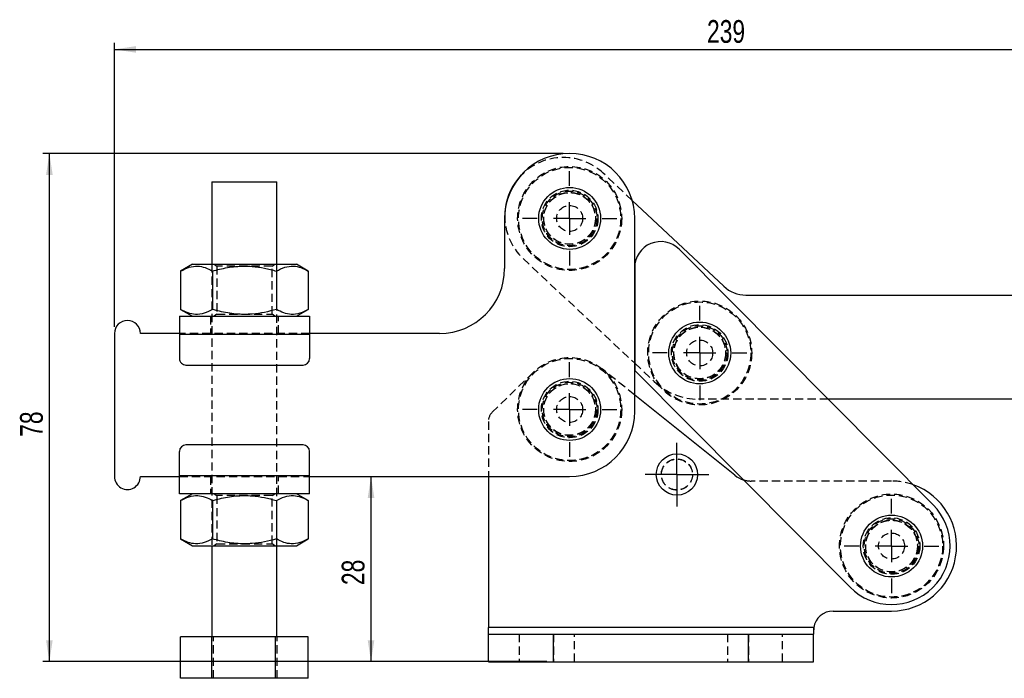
# Model space of a CAD drawing. Extents: x 32 to 417, y 20 to 281.
# Tile 2 of 13: x 32 to 184, y 179 to 281. Entities that reach past the tile are written whole.
import ezdxf

# ---------------------------------------------------------------- set-up
doc = ezdxf.new("R2010")
doc.units = 0
doc.linetypes.add('HIDDEN', pattern=[1.905, 1.27, -0.635])
doc.layers.get('0').update_dxf_attribs({"linetype": 'CONTINUOUS'})
doc.styles.add('SLDTEXTSTYLE0', font='TXT', dxfattribs={"width": 0.75})
doc.dimstyles.new('SLDDIMSTYLE0', dxfattribs={"dimtxt": 3.5, "dimasz": 3.302, "dimexe": 0, "dimexo": 0.0625, "dimgap": 0.875, "dimtad": 1, "dimdec": 0, "dimrnd": 1e-09, "dimzin": 12, "dimtxsty": 'SLDTEXTSTYLE0', "dimsah": 1, "dimcen": 0.09, "dimazin": 3, "dimtfac": 1, "dimtofl": 0, "dimtmove": 0, "dimatfit": 3, "dimtolj": 1, "dimtzin": 12})
doc.dimstyles.new('SLDDIMSTYLE1', dxfattribs={"dimtxt": 3.5, "dimasz": 3.302, "dimexe": 0, "dimexo": 0.0625, "dimgap": 0.875, "dimtad": 1, "dimdec": 0, "dimrnd": 1e-09, "dimzin": 12, "dimtxsty": 'SLDTEXTSTYLE0', "dimsah": 1, "dimcen": 0.09, "dimazin": 3, "dimtfac": 1, "dimtdec": 0, "dimtofl": 0, "dimtmove": 0, "dimatfit": 3, "dimtolj": 1, "dimtzin": 12})

# ---------------------------------------------------------------- blocks, each defined once
blk = doc.blocks.new('_D')
at = {"color": 179, "linetype": 'CONTINUOUS'}
for p, q in [((86.45, 181.76), (86.45, 210.25)), ((103.49, 181.76), (85.45, 181.76))]:
    blk.add_line(p, q, dxfattribs=at)
for points in [[(86.45, 210.25), (85.94, 206.94), (86.96, 206.94)], [(86.45, 181.76), (86.96, 185.06), (85.94, 185.06)]]:
    blk.add_solid(points, dxfattribs=at)
at = {"color": 179, "linetype": 'CONTINUOUS', "insert": (81.94, 193.54, 0.1), "char_height": 3.5, "attachment_point": 1, "rotation": 90.0009, "style": 'SLDTEXTSTYLE0'}
blk.add_mtext('28', dxfattribs=at)
blk = doc.blocks.new('_D_1')
at = {"color": 179, "linetype": 'CONTINUOUS'}
for p, q in [((46.99, 233.25), (46.99, 276.95)), ((46.99, 275.95), (285.69, 275.95)), ((285.69, 230.2), (285.69, 276.95))]:
    blk.add_line(p, q, dxfattribs=at)
for points in [[(46.99, 275.95), (50.29, 275.44), (50.29, 276.45)], [(285.69, 275.95), (282.39, 276.46), (282.39, 275.44)]]:
    blk.add_solid(points, dxfattribs=at)
at = {"color": 179, "linetype": 'CONTINUOUS', "insert": (138.11, 280.46, 0.1), "char_height": 3.5, "attachment_point": 1, "rotation": 0.0009, "style": 'SLDTEXTSTYLE0'}
blk.add_mtext('239', dxfattribs=at)
blk = doc.blocks.new('_D_2')
at = {"color": 179, "linetype": 'CONTINUOUS'}
for p, q in [((115.99, 259.95), (35.99, 259.95)), ((36.99, 181.76), (36.99, 259.95)), ((113.49, 181.76), (35.99, 181.76))]:
    blk.add_line(p, q, dxfattribs=at)
for points in [[(36.99, 259.95), (36.48, 256.65), (37.5, 256.65)], [(36.99, 181.76), (37.5, 185.06), (36.48, 185.06)]]:
    blk.add_solid(points, dxfattribs=at)
at = {"color": 179, "linetype": 'CONTINUOUS', "insert": (32.48, 216.35, 0.1), "char_height": 3.5, "attachment_point": 1, "rotation": 90, "style": 'SLDTEXTSTYLE0'}
blk.add_mtext('78', dxfattribs=at)
blk = doc.blocks.new('SW_CENTERMARKSYMBOL_0')
at = {"color": 0, "linetype": 'CONTINUOUS'}
for p, q in [((0, 5), (0, 7.2625)), ((0, 0), (0, 2.5)), ((-5, 0), (-7.2625, 0)), ((0, 0), (-2.5, 0)), ((0, 0), (0, -2.5)), ((0, 0), (2.5, 0)), ((5, 0), (7.2625, 0)), ((0, -5), (0, -7.2625))]:
    blk.add_line(p, q, dxfattribs=at)
blk = doc.blocks.new('SW_CENTERMARKSYMBOL_1')
at = {"color": 0, "linetype": 'CONTINUOUS'}
for p, q in [((0, 5), (0, 7.2625)), ((0, 0), (0, 2.5)), ((-5, 0), (-7.2625, 0)), ((0, 0), (-2.5, 0)), ((0, 0), (0, -2.5)), ((0, 0), (2.5, 0)), ((5, 0), (7.2625, 0)), ((0, -5), (0, -7.2625))]:
    blk.add_line(p, q, dxfattribs=at)
blk = doc.blocks.new('SW_CENTERMARKSYMBOL_2')
at = {"color": 0, "linetype": 'CONTINUOUS'}
for p, q in [((0, 5), (0, 7.2625)), ((0, 0), (0, 2.5)), ((-5, 0), (-7.2625, 0)), ((0, 0), (-2.5, 0)), ((0, 0), (0, -2.5)), ((0, 0), (2.5, 0)), ((5, 0), (7.2625, 0)), ((0, -5), (0, -7.2625))]:
    blk.add_line(p, q, dxfattribs=at)
blk = doc.blocks.new('SW_CENTERMARKSYMBOL_3')
at = {"color": 0, "linetype": 'CONTINUOUS'}
for p, q in [((0, 2.5), (0, 4.9)), ((0, 0), (0, 2.5)), ((-2.5, 0), (-4.9, 0)), ((0, 0), (-2.5, 0)), ((0, 0), (0, -2.5)), ((0, 0), (2.5, 0)), ((2.5, 0), (4.9, 0)), ((0, -2.5), (0, -4.9))]:
    blk.add_line(p, q, dxfattribs=at)
blk = doc.blocks.new('SW_CENTERMARKSYMBOL_4')
at = {"color": 0, "linetype": 'CONTINUOUS'}
for p, q in [((0, 5), (0, 7.2625)), ((0, 0), (0, 2.5)), ((-5, 0), (-7.2625, 0)), ((0, 0), (-2.5, 0)), ((0, 0), (0, -2.5)), ((0, 0), (2.5, 0)), ((5, 0), (7.2625, 0)), ((0, -5), (0, -7.2625))]:
    blk.add_line(p, q, dxfattribs=at)

msp = doc.modelspace()

# ---------------------------------------------------------------- linework, layer by layer
at = {"color": 7, "linetype": 'HIDDEN'}
for p, q in [((126.595308, 252.727676), (122.167429, 256.885368)), ((109.846153, 243.763391), (126.99002, 227.665638)), ((61.989783, 242.896217), (61.990461, 199.596217)), ((62.316521, 242.896221), (62.739788, 242.599859)), ((62.739788, 242.599859), (62.7399, 235.1926)), ((71.239783, 242.599994), (71.663043, 242.89637)), ((71.239902, 235.192734), (71.239783, 242.599994)), ((71.990463, 199.596375), (71.989781, 242.896374)), ((61.739905, 234.896214), (61.73995, 232.246214)), ((62.7399, 235.1926), (62.316647, 234.896224)), ((71.663166, 234.896371), (71.239902, 235.192734)), ((72.239949, 232.246378), (72.239904, 234.896378)), ((76.989947, 232.246454), (56.989944, 232.24614)), ((56.989952, 232.14614), (76.989947, 232.146455)), ((126.990054, 227.665606), (129.982543, 224.855718)), ((111.411626, 226.281216), (105.095003, 220.136026)), ((126.990097, 222.779881), (121.996996, 226.78658)), ((156.730172, 222.144337), (136.827009, 222.145703)), ((104.489629, 218.702494), (104.489629, 210.246886)), ((76.990294, 210.346454), (56.990294, 210.346139)), ((56.990294, 210.246139), (76.990294, 210.246454)), ((61.740293, 210.246214), (61.740338, 207.596214)), ((72.240336, 207.596379), (72.240295, 210.246379)), ((166.48963, 209.547083), (144.887129, 209.547083)), ((62.317072, 207.596223), (62.74034, 207.299859)), ((71.240342, 207.299992), (71.663598, 207.59637)), ((62.74034, 207.299859), (62.740459, 199.892601)), ((71.240457, 199.892734), (71.240342, 207.299992)), ((62.740459, 199.892601), (62.317199, 199.596223)), ((71.663721, 199.59637), (71.240457, 199.892734)), ((154.524951, 187.006084), (104.489629, 187.006084)), ((62.209366, 179.196221), (62.20927, 185.596222)), ((72.023253, 179.196376), (72.023152, 185.596376)), ((109.239629, 186.006084), (109.239629, 181.756083)), ((114.48963, 186.006084), (114.48963, 181.756083)), ((117.73963, 181.756083), (117.73963, 186.006084)), ((141.239629, 186.006084), (141.239629, 181.756083)), ((144.489629, 186.006084), (144.489629, 181.756083)), ((149.739629, 181.756083), (149.739629, 186.006084))]:
    msp.add_line(p, q, dxfattribs=at)
at = {"color": 7, "linetype": 'CONTINUOUS'}
for p, q in [((61.989582, 255.596216), (61.989783, 242.896217)), ((71.989781, 242.896374), (71.98958, 255.596377)), ((140.68236, 239.500211), (126.595308, 252.727676)), ((106.989669, 249.946925), (106.98979, 242.246925)), ((126.990136, 220.24724), (126.989669, 249.947242)), ((172.87515, 205.889412), (133.828285, 245.202187)), ((58.989777, 242.896169), (57.174845, 241.848278)), ((76.804752, 241.848588), (74.98978, 242.896422)), ((126.990276, 242.383435), (126.990037, 226.544335)), ((57.174845, 241.848278), (57.174935, 235.944006)), ((62.082319, 241.848353), (62.082409, 235.944084)), ((71.897274, 241.848509), (71.897368, 235.944237)), ((76.804752, 241.848588), (76.804845, 235.944315)), ((144.104593, 238.145204), (184.990155, 238.142397)), ((56.989907, 234.89614), (76.989907, 234.896455)), ((57.174935, 235.944006), (58.989904, 234.89617)), ((74.989906, 234.896423), (76.804845, 235.944315)), ((46.989946, 232.245981), (46.990296, 210.245982)), ((56.989944, 232.24614), (50.989947, 232.246045)), ((56.989952, 232.14614), (76.989947, 232.146455)), ((56.989952, 232.14614), (56.990011, 228.39614)), ((96.989947, 232.246769), (76.989947, 232.246454)), ((76.989947, 232.146455), (76.990007, 228.396454)), ((57.990021, 227.396154), (75.990024, 227.396437)), ((126.99002, 227.665638), (126.990054, 227.665606)), ((126.990037, 226.544335), (160.10411, 193.204755)), ((142.383696, 210.427335), (126.990097, 222.779881)), ((184.989056, 222.142398), (156.730172, 222.144337)), ((75.990217, 215.096438), (57.990214, 215.096155)), ((56.990294, 210.346139), (56.990235, 214.096139)), ((76.990294, 210.346454), (76.990234, 214.096454)), ((50.990297, 210.246045), (56.990294, 210.246139)), ((76.990294, 210.346454), (56.990294, 210.346139)), ((76.990294, 210.246454), (116.990294, 210.247083)), ((104.489629, 210.246886), (104.489629, 187.006084)), ((76.990335, 207.596454), (56.990339, 207.596139)), ((58.990336, 207.59617), (57.175397, 206.548277)), ((76.805307, 206.548586), (74.990335, 207.596422)), ((57.175397, 206.548277), (57.175493, 200.644007)), ((62.082878, 206.548355), (62.082967, 200.644084)), ((71.89783, 206.548509), (71.897923, 200.644238)), ((76.805307, 206.548586), (76.8054, 200.644316)), ((57.175493, 200.644007), (58.990462, 199.596171)), ((74.990461, 199.596422), (76.8054, 200.644316)), ((61.990461, 199.596217), (61.990685, 185.596218)), ((71.990682, 185.596374), (71.990463, 199.596375)), ((157.48963, 189.547084), (166.48963, 189.547084)), ((104.489629, 186.006084), (104.489629, 187.006084)), ((154.524951, 187.006084), (104.489629, 187.006084)), ((154.524951, 187.006084), (154.48963, 186.237733)), ((154.524951, 187.006084), (154.48963, 186.237733)), ((154.524951, 187.006084), (154.48963, 186.85973)), ((154.48963, 186.85973), (154.48963, 186.006084)), ((61.958215, 185.596218), (57.176797, 185.596142)), ((57.176902, 179.196141), (57.176797, 185.596142)), ((71.772097, 185.596371), (61.958215, 185.596218)), ((61.958312, 179.196218), (61.958215, 185.596218)), ((76.804566, 185.596451), (71.772097, 185.596371)), ((71.772198, 179.196372), (71.772097, 185.596371)), ((76.804666, 179.19645), (76.804566, 185.596451)), ((104.489629, 181.756083), (104.489629, 186.006084)), ((104.489629, 186.006084), (114.48963, 186.006084)), ((114.48963, 181.756083), (114.48963, 186.006084)), ((114.48963, 186.006084), (144.489629, 186.006084)), ((144.489629, 181.756083), (144.489629, 186.006084)), ((144.489629, 186.006084), (154.48963, 186.006084)), ((154.48963, 181.756083), (154.48963, 186.006084)), ((104.489629, 181.756083), (114.48963, 181.756083)), ((114.48963, 181.756083), (144.489629, 181.756083)), ((144.489629, 181.756083), (154.48963, 181.756083)), ((61.958312, 179.196218), (57.176902, 179.196141)), ((71.772198, 179.196372), (61.958312, 179.196218)), ((76.804666, 179.19645), (71.772198, 179.196372))]:
    msp.add_line(p, q, dxfattribs=at)
at = {"color": 7, "linetype": 'CONTINUOUS', "flags": 128}
for points in [[(61.989582, 255.596216), (62.0305, 255.59622), (62.240942, 255.59622), (62.623008, 255.596228), (63.162892, 255.596235), (63.841081, 255.596246), (64.633063, 255.596261), (65.51022, 255.596272), (66.440849, 255.596287), (67.391301, 255.596302), (68.327239, 255.596317), (69.214831, 255.596332), (70.021997, 255.596343), (70.719561, 255.596354), (71.282315, 255.596365)], [(71.282315, 255.596365), (71.689917, 255.596369), (71.927639, 255.596373), (71.98958, 255.596377)], [(58.989777, 242.896169), (59.079132, 242.896173), (59.345199, 242.896176), (59.782027, 242.896184), (60.379869, 242.896191), (61.125367, 242.896203), (62.00186, 242.896217), (62.989778, 242.896232), (64.06705, 242.896251), (65.209611, 242.89627), (66.391936, 242.896288), (67.58762, 242.896307), (68.769949, 242.896325), (69.912507, 242.896344), (70.989779, 242.896359), (71.9777, 242.896374), (72.854194, 242.896389), (73.599691, 242.8964), (74.197529, 242.896411), (74.634361, 242.896415), (74.900428, 242.896422), (74.98978, 242.896422)], [(56.989907, 234.89614), (56.989907, 234.843298), (56.989907, 234.686808), (56.989914, 234.43268), (56.989922, 234.090682), (56.989922, 233.673958), (56.989929, 233.198518), (56.989944, 232.682637), (56.989952, 232.14614)], [(76.989907, 234.896455), (76.989907, 234.843613), (76.98991, 234.687123), (76.989914, 234.432995), (76.989918, 234.090996), (76.989925, 233.674272), (76.989933, 233.198832), (76.98994, 232.682952), (76.989947, 232.146455)], [(56.990339, 207.596139), (56.990332, 207.648979), (56.990332, 207.80547), (56.990332, 208.059597), (56.990324, 208.401595), (56.990317, 208.818321), (56.990309, 209.293759), (56.990302, 209.809641), (56.990294, 210.346139)], [(76.990335, 207.596454), (76.990335, 207.649294), (76.990331, 207.805785), (76.990327, 208.059912), (76.990324, 208.40191), (76.990316, 208.818636), (76.990309, 209.294074), (76.990301, 209.809955), (76.990294, 210.346454)], [(58.990462, 199.596171), (59.079817, 199.596172), (59.345877, 199.596176), (59.782712, 199.596183), (60.380554, 199.596192), (61.126045, 199.596204), (62.002546, 199.596217), (62.990463, 199.596233), (64.067735, 199.59625), (65.210296, 199.596269), (66.392622, 199.596287), (67.588302, 199.596306), (68.770627, 199.596325), (69.913189, 199.596342), (70.990461, 199.596359), (71.978382, 199.596375), (72.854875, 199.596389), (73.600373, 199.5964), (74.198211, 199.596409), (74.635042, 199.596417), (74.901106, 199.59642), (74.990461, 199.596422)]]:
    msp.add_lwpolyline(points, dxfattribs=at)
at = {"color": 7, "linetype": 'HIDDEN', "flags": 128}
for points in [[(71.239783, 242.599994), (71.146912, 242.59999), (70.872354, 242.599986), (70.428106, 242.599979), (69.83359, 242.599971), (69.114784, 242.59996), (68.303107, 242.599945), (67.43403, 242.599934), (66.545537, 242.599919), (65.676464, 242.599904), (64.864783, 242.599893), (64.145981, 242.599882), (63.551462, 242.599871), (63.107214, 242.599863), (62.83266, 242.599859), (62.739788, 242.599859), (62.739788, 242.599859)], [(62.7399, 235.1926), (62.832771, 235.192602), (63.107333, 235.192606), (63.551581, 235.192613), (64.146093, 235.192623), (64.864902, 235.192634), (65.676576, 235.192647), (66.545657, 235.19266), (67.434146, 235.192675), (68.303222, 235.192688), (69.1149, 235.192701), (69.833706, 235.192712), (70.428225, 235.192721), (70.872469, 235.192729), (71.147027, 235.192732), (71.239902, 235.192734)], [(71.240342, 207.299992), (71.147467, 207.299991), (70.872909, 207.299986), (70.428661, 207.299979), (69.834145, 207.29997), (69.115339, 207.299959), (68.303662, 207.299946), (67.434585, 207.299932), (66.546096, 207.299918), (65.677016, 207.299905), (64.865342, 207.299892), (64.146532, 207.299881), (63.552021, 207.299871), (63.107772, 207.299864), (62.833211, 207.29986), (62.74034, 207.299859), (62.74034, 207.299859)], [(62.740459, 199.892601), (62.83333, 199.892602), (63.107892, 199.892606), (63.552132, 199.892613), (64.146652, 199.892622), (64.865454, 199.892634), (65.677135, 199.892646), (66.546208, 199.89266), (67.434705, 199.892674), (68.303778, 199.892688), (69.115455, 199.8927), (69.834261, 199.892712), (70.42878, 199.892722), (70.873025, 199.892728), (71.147586, 199.892733), (71.240457, 199.892734)]]:
    msp.add_lwpolyline(points, dxfattribs=at)
at = {"color": 7, "linetype": 'HIDDEN'}
for centre, radius in [((116.989669, 249.947083), 8), ((116.989669, 249.947083), 7.85), ((116.989669, 249.947083), 4.35), ((116.989669, 249.947083), 4.2), ((116.989669, 249.947083), 4), ((116.989669, 249.947083), 4), ((116.989669, 249.947083), 3.96875), ((116.989669, 249.947083), 2), ((136.988229, 229.245692), 8), ((136.988229, 229.245692), 7.85), ((136.988229, 229.245692), 4.35), ((136.988229, 229.245692), 4.2), ((136.988229, 229.245692), 4), ((136.988229, 229.245692), 3.96875), ((136.988229, 229.245692), 2), ((116.990132, 220.547083), 8), ((116.990132, 220.547083), 7.85), ((116.990132, 220.547083), 4.35), ((116.990132, 220.547083), 4.2), ((116.990132, 220.547083), 4), ((116.990132, 220.547083), 4), ((116.990132, 220.547083), 3.96875), ((116.990132, 220.547083), 2), ((133.489629, 210.547083), 2.4), ((133.489629, 210.547083), 2.38125), ((166.489629, 199.547083), 8), ((166.489629, 199.547083), 7.85), ((166.489629, 199.547083), 4.35), ((166.489629, 199.547083), 4.2), ((166.489629, 199.547083), 4), ((166.489629, 199.547083), 3.96875), ((166.489629, 199.547083), 2)]:
    msp.add_circle(centre, radius, dxfattribs=at)
at = {"color": 7, "linetype": 'CONTINUOUS'}
for centre, radius in [((116.989669, 249.947083), 4.7625), ((136.988229, 229.245692), 4.7625), ((116.990132, 220.547083), 4.7625), ((133.489629, 210.547083), 3.175), ((166.489629, 199.547083), 4.7625)]:
    msp.add_circle(centre, radius, dxfattribs=at)
for centre, radius, start, end in [((116.989669, 249.947083), 10, 0.0009017, 180.0009017), ((116.006791, 250.324379), 9.000001, 139.75539837, 178.24414622), ((130.990276, 242.383376), 4, 44.80556853, 179.9991363), ((96.98979, 242.246768), 10, 270.0009017, 0.0009017), ((144.104936, 243.145204), 5, 226.80250233, 269.99606742), ((48.989948, 232.246013), 2, 0.0009017, 180.0009017), ((57.990008, 228.396155), 1, 180.0009017, 270.0009017), ((75.990008, 228.396438), 1, 270.0009017, 0.0009017), ((116.990136, 220.247083), 10, 270.0009017, 0.0009017), ((57.990233, 214.096155), 1, 90.0009017, 180.0009017), ((75.990233, 214.096438), 1, 0.0009017, 90.0009017), ((48.990294, 210.246013), 2, 180.0009017, 0.0009017), ((144.887128, 213.547083), 4, 231.25480857, 252.59028879), ((166.489629, 199.547083), 10, 270, 70.64750131), ((166.489629, 199.547083), 9, 224.80556853, 44.80556853), ((157.489629, 186.547083), 3, 90, 171.19917881)]:
    msp.add_arc(centre, radius, start, end, dxfattribs=at)
at = {"color": 7, "linetype": 'HIDDEN'}
for centre, radius, start, end in [((116.006791, 250.324379), 9.000001, 46.80250233, 139.75539837), ((116.006791, 250.324379), 9.000001, 178.24414622, 226.80250233), ((136.827696, 232.145703), 10, 226.80250233, 269.99606742), ((106.489629, 218.702494), 2, 134.21184298, 180), ((144.887128, 213.547083), 4, 252.59028879, 270), ((166.489629, 199.547083), 10, 70.64750131, 90)]:
    msp.add_arc(centre, radius, start, end, dxfattribs=at)
at = {"color": 7, "linetype": 'CONTINUOUS'}
for points, knots in [([(57.174845, 241.848278), (57.600775, 242.067562), (58.46187, 242.510884), (59.737708, 242.673078), (60.957332, 242.435057), (61.70504, 242.045112), (62.082319, 241.848353)], [0, 0, 0, 0, 0.2646047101, 0.5349475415, 0.7653430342, 1, 1, 1, 1]), ([(62.082319, 241.848353), (62.438465, 241.946092), (63.599666, 242.264768), (65.637311, 242.616089), (67.964973, 242.629225), (70.065523, 242.334902), (71.284459, 242.011233), (71.897274, 241.848509)], [0, 0, 0, 0, 0.1112576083, 0.3627510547, 0.6203153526, 0.8091148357, 1, 1, 1, 1]), ([(71.897274, 241.848509), (72.323205, 242.067794), (73.184303, 242.511119), (74.460141, 242.673313), (75.679765, 242.435291), (76.427473, 242.045347), (76.804752, 241.848588)], [0, 0, 0, 0, 0.2646049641, 0.534947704, 0.7653431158, 1, 1, 1, 1]), ([(62.082409, 235.944084), (61.656479, 235.724799), (60.795384, 235.281474), (59.519546, 235.119281), (58.299921, 235.357302), (57.552214, 235.747247), (57.174935, 235.944006)], [0, 0, 0, 0, 0.2646048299, 0.5349476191, 0.765343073, 1, 1, 1, 1]), ([(71.897368, 235.944237), (71.290769, 235.783015), (70.071942, 235.459073), (67.99263, 235.16642), (65.659196, 235.174161), (63.620335, 235.522081), (62.438555, 235.846359), (62.082409, 235.944084)], [0, 0, 0, 0, 0.1889642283, 0.3796822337, 0.6308194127, 0.8887423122, 1, 1, 1, 1]), ([(76.804845, 235.944315), (76.378913, 235.725031), (75.517812, 235.281708), (74.241974, 235.119513), (73.022355, 235.357536), (72.274647, 235.747479), (71.897368, 235.944237)], [0, 0, 0, 0, 0.2646050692, 0.5349478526, 0.7653431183, 1, 1, 1, 1]), ([(57.175397, 206.548277), (57.601329, 206.767562), (58.46243, 207.210885), (59.738267, 207.37308), (60.957891, 207.135058), (61.705599, 206.745114), (62.082878, 206.548355)], [0, 0, 0, 0, 0.2646050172, 0.5349477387, 0.7653431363, 1, 1, 1, 1]), ([(62.082878, 206.548355), (62.439024, 206.646093), (63.600223, 206.964764), (65.637866, 207.316089), (67.965526, 207.329226), (70.066078, 207.034902), (71.285014, 206.711233), (71.89783, 206.548509)], [0, 0, 0, 0, 0.1112575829, 0.3627504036, 0.6203151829, 0.8091147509, 1, 1, 1, 1]), ([(71.89783, 206.548509), (72.32376, 206.767793), (73.184858, 207.211117), (74.460696, 207.373312), (75.68032, 207.13529), (76.428028, 206.745345), (76.805307, 206.548586)], [0, 0, 0, 0, 0.2646049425, 0.5349476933, 0.765343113, 1, 1, 1, 1]), ([(62.082967, 200.644084), (61.657035, 200.424799), (60.795935, 199.981475), (59.520096, 199.819281), (58.300481, 200.057303), (57.552774, 200.447248), (57.175493, 200.644007)], [0, 0, 0, 0, 0.2646051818, 0.5349479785, 0.7653430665, 1, 1, 1, 1]), ([(71.897923, 200.644238), (71.291324, 200.483015), (70.072497, 200.159073), (67.993183, 199.866422), (65.659751, 199.874158), (63.620892, 200.222083), (62.439113, 200.546359), (62.082967, 200.644084)], [0, 0, 0, 0, 0.1889643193, 0.3796823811, 0.630820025, 0.8887422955, 1, 1, 1, 1]), ([(76.8054, 200.644316), (76.37947, 200.425031), (75.518372, 199.981707), (74.242529, 199.819513), (73.02291, 200.057535), (72.275202, 200.447479), (71.897923, 200.644238)], [0, 0, 0, 0, 0.2646048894, 0.5349478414, 0.7653430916, 1, 1, 1, 1])]:
    msp.add_open_spline(points, degree=3, knots=knots, dxfattribs=at)

# ---------------------------------------------------------------- block references
at = {"color": 179, "linetype": 'CONTINUOUS'}
for name, p in [('SW_CENTERMARKSYMBOL_0', (116.989669, 249.947083)), ('SW_CENTERMARKSYMBOL_2', (136.988229, 229.245692)), ('SW_CENTERMARKSYMBOL_1', (116.990132, 220.547083)), ('SW_CENTERMARKSYMBOL_3', (133.489629, 210.547083)), ('SW_CENTERMARKSYMBOL_4', (166.489629, 199.547083))]:
    msp.add_blockref(name, p, dxfattribs=at)

# ---------------------------------------------------------------- dimensions: what is measured, and where the dimension line sits
for base, p1, p2, angle, dimstyle, picture, middle in [((285.689803, 275.949575), (46.989948, 232.245982), (285.690539, 229.202025), 0.0009017, 'SLDDIMSTYLE1', '_D_1', (143.411718, 275.947336)), ((36.989512, 259.947083), (114.489629, 181.756083), (116.989669, 259.947083), 90, 'SLDDIMSTYLE0', '_D_2', (36.989512, 220.361985)), ((86.448109, 210.246603), (104.489629, 181.756083), (116.990294, 210.247083), 270.0009017, 'SLDDIMSTYLE0', '_D', (86.448309, 197.543843))]:
    dim = msp.add_linear_dim(base=base, p1=p1, p2=p2, angle=angle, dimstyle=dimstyle, dxfattribs=at)
    dim.commit()
    dim.dimension.update_dxf_attribs({"geometry": picture, "text_midpoint": middle, "dimtype": 160})

doc.saveas('drawing.dxf')
